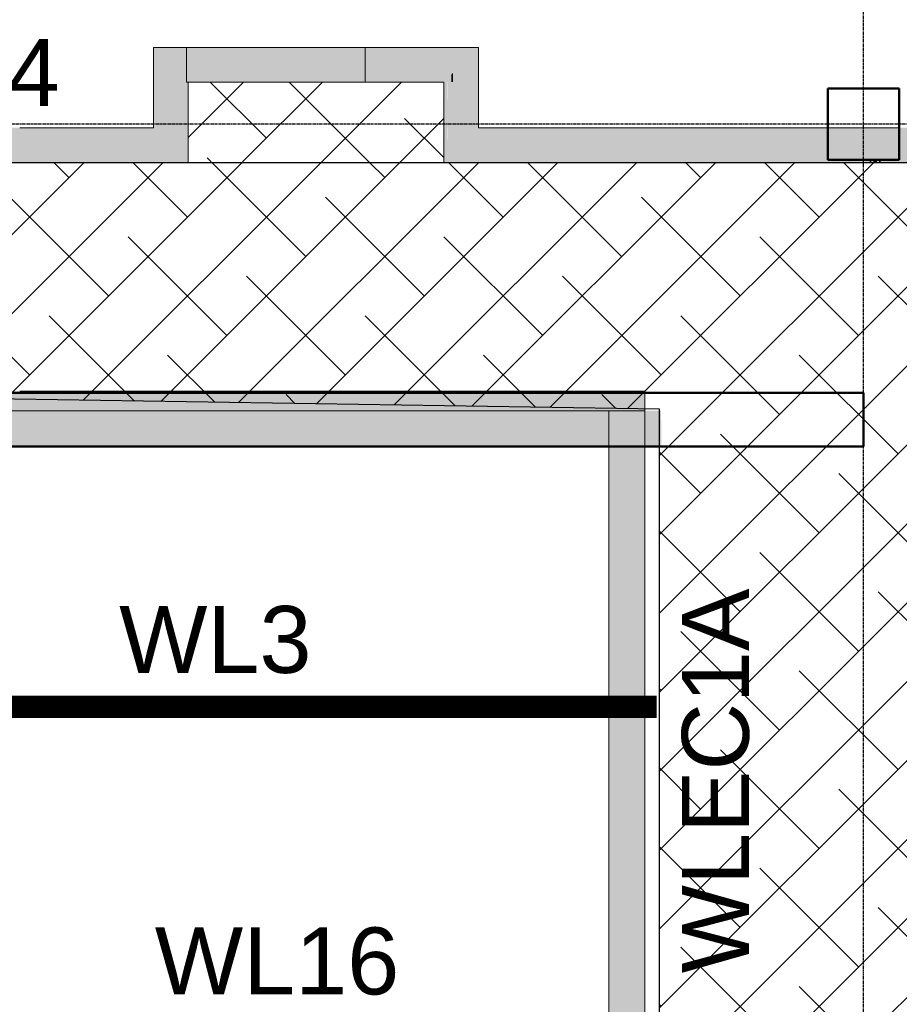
# Model space of a CAD drawing. Header units: inches. Extents: x -4126 to -1814, y 9773 to 12338.
# Tile 80 of 113: x -3343 to -3146, y 11650 to 11871. Entities that reach past the tile are written whole.
import ezdxf

# ---------------------------------------------------------------- set-up
doc = ezdxf.new("R2010")
doc.units = ezdxf.units.IN
doc.header["$MEASUREMENT"] = 0
doc.linetypes.add('Grid Line 1_2_', pattern=[0.875, 0.5, -0.125, 0.125, -0.125])
for name, color, linetype, lineweight in [('A-WALL', 113, 'Continuous', 13), ('I-WALL', 2, 'Continuous', 13), ('S-COLS', 52, 'Continuous', 9), ('S-GRID', 1, 'Continuous', 9)]:
    doc.layers.add(name, color=color, linetype=linetype, lineweight=lineweight)
doc.layers.add('LOAD_HATCH', color=8, linetype='Continuous')
doc.layers.add('loads', color=1, linetype='Continuous')
doc.styles.add('Arial', font='Arial.ttf', dxfattribs={"height": 18})

# ---------------------------------------------------------------- blocks, each defined once
blk = doc.blocks.new('CTR - 1st Phase - Common Walls_rvt-1-FRAMING PLAN - 1ST FLOOR')
at = {"layer": 'A-WALL', "lineweight": 5, "transparency": 33554585}
h = blk.add_hatch(color=8, dxfattribs=at)
h.paths.add_polyline_path([(-3742.95, 11786.99), (-3727.55, 11786.99), (-3727.55, 11787.36), (-3742.95, 11787.36)], flags=0)
h.paths.add_polyline_path([(-3726.35, 11786.99), (-3725.89, 11786.99), (-3725.89, 11787.36), (-3727.15, 11787.36), (-3727.15, 11786.99), (-3726.72, 11786.99)], flags=0)
h.paths.add_polyline_path([(-3247.07, 11786.99), (-3247.07, 11787.36), (-3247.91, 11787.36), (-3247.91, 11786.99), (-3247.45, 11786.99)], flags=0)
h.paths.add_polyline_path([(-3294.95, 11786.99), (-3294.95, 11787.36), (-3295.79, 11787.36), (-3295.79, 11786.99), (-3295.33, 11786.99)], flags=0)
h.paths.add_polyline_path([(-3678.43, 11786.99), (-3678.01, 11786.99), (-3678.01, 11787.36), (-3678.84, 11787.36), (-3678.84, 11786.99), (-3678.47, 11786.99)], flags=0)
h.paths.add_polyline_path([(-3342.84, 11786.99), (-3342.84, 11787.36), (-3343.67, 11787.36), (-3343.67, 11786.99), (-3343.21, 11786.99)], flags=0)
h.paths.add_polyline_path([(-3630.54, 11786.99), (-3630.13, 11786.99), (-3630.13, 11787.36), (-3630.96, 11787.36), (-3630.96, 11786.99), (-3630.59, 11786.99)], flags=0)
h.paths.add_polyline_path([(-3390.72, 11786.99), (-3390.72, 11787.36), (-3391.55, 11787.36), (-3391.55, 11786.99), (-3391.09, 11786.99)], flags=0)
h.paths.add_polyline_path([(-3582.66, 11786.99), (-3582.25, 11786.99), (-3582.25, 11787.36), (-3583.08, 11787.36), (-3583.08, 11786.99), (-3582.7, 11786.99)], flags=0)
h.paths.add_polyline_path([(-3438.6, 11786.99), (-3438.6, 11787.36), (-3439.43, 11787.36), (-3439.43, 11786.99), (-3438.98, 11786.99)], flags=0)
h.paths.add_polyline_path([(-3534.78, 11786.99), (-3534.36, 11786.99), (-3534.36, 11787.36), (-3535.2, 11787.36), (-3535.2, 11786.99), (-3534.82, 11786.99)], flags=0)
h.paths.add_polyline_path([(-3486.48, 11786.99), (-3486.48, 11787.36), (-3487.32, 11787.36), (-3487.32, 11786.99), (-3486.86, 11786.99)], flags=0)
h = blk.add_hatch(color=8, dxfattribs=at)
h.paths.add_polyline_path([(-3246.25, 11786.99), (-3203.32, 11786.99), (-3203.32, 11787.36), (-3246.25, 11787.36)], flags=0)
h.paths.add_polyline_path([(-3725.89, 11786.99), (-3725.46, 11786.99), (-3725.46, 11787.36), (-3725.89, 11787.36)], flags=0)
h.paths.add_polyline_path([(-3246.64, 11786.99), (-3246.64, 11787.36), (-3247.07, 11787.36), (-3247.07, 11786.99)], flags=0)
h.paths.add_polyline_path([(-3725.07, 11786.99), (-3679.67, 11786.99), (-3679.67, 11787.36), (-3725.07, 11787.36)], flags=0)
h.paths.add_polyline_path([(-3679.27, 11786.99), (-3678.84, 11786.99), (-3678.84, 11787.36), (-3679.27, 11787.36)], flags=0)
h.paths.add_polyline_path([(-3247.91, 11786.99), (-3247.91, 11787.36), (-3248.34, 11787.36), (-3248.34, 11786.99)], flags=0)
h.paths.add_polyline_path([(-3678.01, 11786.99), (-3677.58, 11786.99), (-3677.58, 11787.36), (-3678.01, 11787.36)], flags=0)
h.paths.add_polyline_path([(-3248.73, 11786.99), (-3248.73, 11787.36), (-3294.13, 11787.36), (-3294.13, 11786.99), (-3261.58, 11786.99)], flags=0)
h.paths.add_polyline_path([(-3677.19, 11786.99), (-3631.78, 11786.99), (-3631.78, 11787.36), (-3677.19, 11787.36)], flags=0)
h.paths.add_polyline_path([(-3631.39, 11786.99), (-3630.96, 11786.99), (-3630.96, 11787.36), (-3631.39, 11787.36)], flags=0)
h.paths.add_polyline_path([(-3294.52, 11786.99), (-3294.52, 11787.36), (-3294.95, 11787.36), (-3294.95, 11786.99)], flags=0)
h.paths.add_polyline_path([(-3295.79, 11786.99), (-3295.79, 11787.36), (-3296.22, 11787.36), (-3296.22, 11786.99)], flags=0)
h.paths.add_polyline_path([(-3296.61, 11786.99), (-3296.61, 11787.36), (-3342.01, 11787.36), (-3342.01, 11786.99)], flags=0)
h.paths.add_polyline_path([(-3630.13, 11786.99), (-3629.7, 11786.99), (-3629.7, 11787.36), (-3630.13, 11787.36)], flags=0)
h.paths.add_polyline_path([(-3342.41, 11786.99), (-3342.41, 11787.36), (-3342.84, 11787.36), (-3342.84, 11786.99)], flags=0)
h.paths.add_polyline_path([(-3629.3, 11786.99), (-3583.9, 11786.99), (-3583.9, 11787.36), (-3629.3, 11787.36)], flags=0)
h.paths.add_polyline_path([(-3343.67, 11786.99), (-3343.67, 11787.36), (-3344.1, 11787.36), (-3344.1, 11786.99)], flags=0)
h.paths.add_polyline_path([(-3583.51, 11786.99), (-3583.08, 11786.99), (-3583.08, 11787.36), (-3583.51, 11787.36)], flags=0)
h.paths.add_polyline_path([(-3344.49, 11786.99), (-3344.49, 11787.36), (-3389.89, 11787.36), (-3389.89, 11786.99)], flags=0)
h.paths.add_polyline_path([(-3582.25, 11786.99), (-3581.82, 11786.99), (-3581.82, 11787.36), (-3582.25, 11787.36)], flags=0)
h.paths.add_polyline_path([(-3390.29, 11786.99), (-3390.29, 11787.36), (-3390.72, 11787.36), (-3390.72, 11786.99)], flags=0)
h.paths.add_polyline_path([(-3581.42, 11786.99), (-3536.02, 11786.99), (-3536.02, 11787.36), (-3581.42, 11787.36)], flags=0)
h.paths.add_polyline_path([(-3391.55, 11786.99), (-3391.55, 11787.36), (-3391.98, 11787.36), (-3391.98, 11786.99)], flags=0)
h.paths.add_polyline_path([(-3535.63, 11786.99), (-3535.2, 11786.99), (-3535.2, 11787.36), (-3535.63, 11787.36)], flags=0)
h.paths.add_polyline_path([(-3392.37, 11786.99), (-3392.37, 11787.36), (-3437.78, 11787.36), (-3437.78, 11786.99), (-3396.64, 11786.99)], flags=0)
h.paths.add_polyline_path([(-3438.17, 11786.99), (-3438.17, 11787.36), (-3438.6, 11787.36), (-3438.6, 11786.99)], flags=0)
h.paths.add_polyline_path([(-3534.36, 11786.99), (-3533.93, 11786.99), (-3533.93, 11787.36), (-3534.36, 11787.36)], flags=0)
h.paths.add_polyline_path([(-3533.54, 11786.99), (-3488.14, 11786.99), (-3488.14, 11787.36), (-3533.54, 11787.36)], flags=0)
h.paths.add_polyline_path([(-3467.77, 11786.99), (-3440.26, 11787.03), (-3440.26, 11787.36), (-3485.66, 11787.36), (-3485.66, 11786.99), (-3472.32, 11786.99)], flags=0)
h.paths.add_polyline_path([(-3487.32, 11786.99), (-3487.32, 11787.36), (-3487.74, 11787.36), (-3487.74, 11786.99)], flags=0)
h.paths.add_polyline_path([(-3486.48, 11786.99), (-3486.05, 11786.99), (-3486.05, 11787.36), (-3486.48, 11787.36), (-3486.48, 11787.07)], flags=0)
h.paths.add_polyline_path([(-3439.43, 11786.99), (-3439.43, 11787.36), (-3439.86, 11787.36), (-3439.86, 11786.99)], flags=0)
h = blk.add_hatch(color=8, dxfattribs=at)
h.paths.add_polyline_path([(-3246.25, 11786.99), (-3246.25, 11787.36), (-3246.64, 11787.36), (-3246.64, 11786.99)], flags=0)
h.paths.add_polyline_path([(-3679.67, 11786.99), (-3679.27, 11786.99), (-3679.27, 11787.36), (-3679.67, 11787.36)], flags=0)
h.paths.add_polyline_path([(-3725.46, 11786.99), (-3725.07, 11786.99), (-3725.07, 11787.36), (-3725.46, 11787.36)], flags=0)
h.paths.add_polyline_path([(-3248.34, 11786.99), (-3248.34, 11787.36), (-3248.73, 11787.36), (-3248.73, 11786.99)], flags=0)
h.paths.add_polyline_path([(-3677.58, 11786.99), (-3677.19, 11786.99), (-3677.19, 11787.36), (-3677.58, 11787.36)], flags=0)
h.paths.add_polyline_path([(-3294.13, 11786.99), (-3294.13, 11787.36), (-3294.52, 11787.36), (-3294.52, 11786.99)], flags=0)
h.paths.add_polyline_path([(-3631.78, 11786.99), (-3631.39, 11786.99), (-3631.39, 11787.36), (-3631.78, 11787.36)], flags=0)
h.paths.add_polyline_path([(-3342.01, 11786.99), (-3342.01, 11787.36), (-3342.41, 11787.36), (-3342.41, 11786.99)], flags=0)
h.paths.add_polyline_path([(-3583.9, 11786.99), (-3583.51, 11786.99), (-3583.51, 11787.36), (-3583.9, 11787.36)], flags=0)
h.paths.add_polyline_path([(-3296.22, 11786.99), (-3296.22, 11787.36), (-3296.61, 11787.36), (-3296.61, 11786.99)], flags=0)
h.paths.add_polyline_path([(-3629.7, 11786.99), (-3629.3, 11786.99), (-3629.3, 11787.36), (-3629.7, 11787.36)], flags=0)
h.paths.add_polyline_path([(-3389.89, 11786.99), (-3389.89, 11787.36), (-3390.29, 11787.36), (-3390.29, 11786.99)], flags=0)
h.paths.add_polyline_path([(-3536.02, 11786.99), (-3535.63, 11786.99), (-3535.63, 11787.36), (-3536.02, 11787.36)], flags=0)
h.paths.add_polyline_path([(-3344.1, 11786.99), (-3344.1, 11787.36), (-3344.49, 11787.36), (-3344.49, 11786.99)], flags=0)
h.paths.add_polyline_path([(-3581.82, 11786.99), (-3581.42, 11786.99), (-3581.42, 11787.36), (-3581.82, 11787.36)], flags=0)
h.paths.add_polyline_path([(-3391.98, 11786.99), (-3391.98, 11787.36), (-3392.37, 11787.36), (-3392.37, 11786.99)], flags=0)
h.paths.add_polyline_path([(-3438.17, 11786.99), (-3437.78, 11786.99), (-3437.78, 11787.36), (-3438.17, 11787.36), (-3438.17, 11786.99)], flags=0)
h.paths.add_polyline_path([(-3488.14, 11786.99), (-3487.74, 11786.99), (-3487.74, 11787.36), (-3488.14, 11787.36), (-3488.14, 11787.04)], flags=0)
h.paths.add_polyline_path([(-3533.93, 11786.99), (-3533.54, 11786.99), (-3533.54, 11787.36), (-3533.93, 11787.36)], flags=0)
h.paths.add_polyline_path([(-3486.05, 11786.99), (-3485.66, 11786.99), (-3485.66, 11787.36), (-3486.05, 11787.36), (-3486.05, 11787.07)], flags=0)
h.paths.add_polyline_path([(-3439.86, 11786.99), (-3439.86, 11787.36), (-3440.26, 11787.36), (-3440.26, 11786.99)], flags=0)
h = blk.add_hatch(color=8, dxfattribs=at)
h.paths.add_polyline_path([(-3534.82, 11782.99), (-3534.36, 11782.99), (-3534.36, 11786.99), (-3535.2, 11786.99), (-3535.2, 11782.99)], flags=0)
h.paths.add_polyline_path([(-3438.98, 11782.99), (-3438.6, 11782.99), (-3438.6, 11786.99), (-3439.43, 11786.99), (-3439.43, 11782.99), (-3439.02, 11782.99)], flags=0)
h.paths.add_polyline_path([(-3742.95, 11782.99), (-3727.55, 11783.23), (-3727.55, 11786.99), (-3742.95, 11786.99), (-3742.95, 11786.39)], flags=0)
h.paths.add_polyline_path([(-3486.48, 11782.99), (-3486.48, 11786.99), (-3487.32, 11786.99), (-3487.32, 11782.99), (-3486.86, 11782.99)], flags=0)
h.paths.add_polyline_path([(-3247.07, 11782.99), (-3247.07, 11786.99), (-3247.91, 11786.99), (-3247.91, 11782.99), (-3247.45, 11782.99)], flags=0)
h.paths.add_polyline_path([(-3294.95, 11782.99), (-3294.95, 11786.99), (-3295.79, 11786.99), (-3295.79, 11782.99), (-3295.33, 11782.99)], flags=0)
h.paths.add_polyline_path([(-3678.43, 11782.99), (-3678.01, 11782.99), (-3678.01, 11786.99), (-3678.84, 11786.99), (-3678.84, 11782.99), (-3678.47, 11782.99)], flags=0)
h.paths.add_polyline_path([(-3630.54, 11782.99), (-3630.13, 11782.99), (-3630.13, 11786.99), (-3630.96, 11786.99), (-3630.96, 11782.99), (-3630.59, 11782.99)], flags=0)
h.paths.add_polyline_path([(-3342.84, 11782.99), (-3342.84, 11786.99), (-3343.67, 11786.99), (-3343.67, 11782.99), (-3343.21, 11782.99)], flags=0)
h.paths.add_polyline_path([(-3582.66, 11782.99), (-3582.25, 11782.99), (-3582.25, 11786.99), (-3583.08, 11786.99), (-3583.08, 11782.99), (-3582.7, 11782.99)], flags=0)
h.paths.add_polyline_path([(-3391.13, 11782.99), (-3390.72, 11782.99), (-3390.72, 11786.99), (-3391.55, 11786.99), (-3391.55, 11782.99), (-3391.18, 11782.99)], flags=0)
h.paths.add_polyline_path([(-3727.15, 11783.24), (-3725.89, 11783.26), (-3725.89, 11786.99), (-3727.15, 11786.99), (-3727.15, 11784.21)], flags=0)
h = blk.add_hatch(color=8, dxfattribs=at)
h.paths.add_polyline_path([(-3715.66, 11782.99), (-3679.67, 11782.99), (-3679.67, 11786.99), (-3725.07, 11786.99), (-3725.07, 11783.27), (-3718.71, 11783.37)], flags=0)
h.paths.add_polyline_path([(-3658.32, 11782.99), (-3631.78, 11782.99), (-3631.78, 11786.99), (-3677.19, 11786.99), (-3677.19, 11782.99), (-3660.32, 11782.99)], flags=0)
h.paths.add_polyline_path([(-3631.39, 11782.99), (-3630.96, 11782.99), (-3630.96, 11786.99), (-3631.39, 11786.99), (-3631.39, 11784.76)], flags=0)
h.paths.add_polyline_path([(-3677.58, 11782.99), (-3677.58, 11786.99), (-3678.01, 11786.99), (-3678.01, 11782.99)], flags=0)
h.paths.add_polyline_path([(-3678.84, 11782.99), (-3678.84, 11786.99), (-3679.27, 11786.99), (-3679.27, 11782.99)], flags=0)
h.paths.add_polyline_path([(-3582.25, 11782.99), (-3581.82, 11782.99), (-3581.82, 11786.99), (-3582.25, 11786.99), (-3582.25, 11785.54)], flags=0)
h.paths.add_polyline_path([(-3629.7, 11782.99), (-3629.7, 11786.99), (-3630.13, 11786.99), (-3630.13, 11782.99)], flags=0)
h.paths.add_polyline_path([(-3487.32, 11782.99), (-3487.32, 11786.99), (-3487.74, 11786.99), (-3487.74, 11782.99)], flags=0)
h.paths.add_polyline_path([(-3488.14, 11782.99), (-3488.14, 11786.99), (-3533.54, 11786.99), (-3533.54, 11782.99), (-3531.71, 11782.99)], flags=0)
h.paths.add_polyline_path([(-3533.93, 11782.99), (-3533.93, 11786.99), (-3534.36, 11786.99), (-3534.36, 11782.99)], flags=0)
h.paths.add_polyline_path([(-3535.2, 11782.99), (-3535.2, 11786.99), (-3535.63, 11786.99), (-3535.63, 11782.99)], flags=0)
h.paths.add_polyline_path([(-3629.3, 11782.99), (-3583.9, 11782.99), (-3583.9, 11786.99), (-3629.3, 11786.99), (-3629.3, 11784.8)], flags=0)
h.paths.add_polyline_path([(-3583.51, 11782.99), (-3583.08, 11782.99), (-3583.08, 11786.99), (-3583.51, 11786.99), (-3583.51, 11785.52)], flags=0)
h.paths.add_polyline_path([(-3536.02, 11782.99), (-3536.02, 11786.99), (-3581.42, 11786.99), (-3581.42, 11782.99)], flags=0)
h.paths.add_polyline_path([(-3460.02, 11782.99), (-3440.26, 11782.99), (-3440.26, 11786.99), (-3485.66, 11786.99), (-3485.66, 11782.99), (-3467.77, 11782.99)], flags=0)
h.paths.add_polyline_path([(-3344.1, 11782.99), (-3343.67, 11782.99), (-3343.67, 11786.99), (-3344.1, 11786.99), (-3344.1, 11785.32)], flags=0)
h.paths.add_polyline_path([(-3486.05, 11782.99), (-3486.05, 11786.99), (-3486.48, 11786.99), (-3486.48, 11782.99)], flags=0)
h.paths.add_polyline_path([(-3344.49, 11782.99), (-3344.49, 11786.99), (-3389.89, 11786.99), (-3389.89, 11782.99)], flags=0)
h.paths.add_polyline_path([(-3390.29, 11782.99), (-3390.29, 11786.99), (-3390.72, 11786.99), (-3390.72, 11782.99)], flags=0)
h.paths.add_polyline_path([(-3391.55, 11782.99), (-3391.55, 11786.99), (-3391.98, 11786.99), (-3391.98, 11782.99)], flags=0)
h.paths.add_polyline_path([(-3439.86, 11782.99), (-3439.43, 11782.99), (-3439.43, 11786.99), (-3439.86, 11786.99), (-3439.86, 11786.9)], flags=0)
h.paths.add_polyline_path([(-3392.37, 11782.99), (-3392.37, 11786.99), (-3437.78, 11786.99), (-3437.78, 11782.99), (-3396.64, 11782.99)], flags=0)
h.paths.add_polyline_path([(-3438.17, 11782.99), (-3438.17, 11786.99), (-3438.6, 11786.99), (-3438.6, 11782.99)], flags=0)
h.paths.add_polyline_path([(-3342.41, 11782.99), (-3342.41, 11786.99), (-3342.84, 11786.99), (-3342.84, 11782.99)], flags=0)
h.paths.add_polyline_path([(-3296.22, 11782.99), (-3295.79, 11782.99), (-3295.79, 11786.99), (-3296.22, 11786.99), (-3296.22, 11784.53)], flags=0)
h.paths.add_polyline_path([(-3296.61, 11782.99), (-3296.61, 11786.99), (-3342.01, 11786.99), (-3342.01, 11782.99)], flags=0)
h.paths.add_polyline_path([(-3248.73, 11782.99), (-3248.73, 11786.99), (-3294.13, 11786.99), (-3294.13, 11782.99), (-3260.32, 11782.99)], flags=0)
h.paths.add_polyline_path([(-3203.32, 11782.99), (-3203.32, 11786.99), (-3246.25, 11786.99), (-3246.25, 11782.99), (-3211.32, 11782.99)], flags=0)
h.paths.add_polyline_path([(-3247.07, 11782.99), (-3246.64, 11782.99), (-3246.64, 11786.99), (-3247.07, 11786.99), (-3247.07, 11783.49)], flags=0)
h.paths.add_polyline_path([(-3248.34, 11782.99), (-3247.91, 11782.99), (-3247.91, 11786.99), (-3248.34, 11786.99), (-3248.34, 11783.44)], flags=0)
h.paths.add_polyline_path([(-3294.95, 11782.99), (-3294.52, 11782.99), (-3294.52, 11786.99), (-3294.95, 11786.99), (-3294.95, 11784.51)], flags=0)
h.paths.add_polyline_path([(-3725.89, 11783.26), (-3725.46, 11783.27), (-3725.46, 11786.99), (-3725.89, 11786.99), (-3725.89, 11784.03)], flags=0)
h = blk.add_hatch(color=8, dxfattribs=at)
h.paths.add_polyline_path([(-3677.19, 11782.99), (-3677.19, 11786.99), (-3677.58, 11786.99), (-3677.58, 11782.99)], flags=0)
h.paths.add_polyline_path([(-3631.78, 11782.99), (-3631.39, 11782.99), (-3631.39, 11786.99), (-3631.78, 11786.99), (-3631.78, 11784.76)], flags=0)
h.paths.add_polyline_path([(-3679.67, 11782.99), (-3679.27, 11782.99), (-3679.27, 11786.99), (-3679.67, 11786.99), (-3679.67, 11783.95)], flags=0)
h.paths.add_polyline_path([(-3533.54, 11782.99), (-3533.54, 11786.99), (-3533.93, 11786.99), (-3533.93, 11782.99)], flags=0)
h.paths.add_polyline_path([(-3581.42, 11782.99), (-3581.42, 11786.99), (-3581.82, 11786.99), (-3581.82, 11782.99)], flags=0)
h.paths.add_polyline_path([(-3488.14, 11782.99), (-3487.74, 11782.99), (-3487.74, 11786.99), (-3488.14, 11786.99)], flags=0)
h.paths.add_polyline_path([(-3536.02, 11782.99), (-3535.63, 11782.99), (-3535.63, 11786.99), (-3536.02, 11786.99), (-3536.02, 11786.28)], flags=0)
h.paths.add_polyline_path([(-3629.3, 11782.99), (-3629.3, 11786.99), (-3629.7, 11786.99), (-3629.7, 11782.99)], flags=0)
h.paths.add_polyline_path([(-3583.9, 11782.99), (-3583.51, 11782.99), (-3583.51, 11786.99), (-3583.9, 11786.99), (-3583.9, 11785.52)], flags=0)
h.paths.add_polyline_path([(-3439.86, 11782.99), (-3439.86, 11786.99), (-3440.26, 11786.99), (-3440.26, 11782.99)], flags=0)
h.paths.add_polyline_path([(-3485.66, 11782.99), (-3485.66, 11786.99), (-3486.05, 11786.99), (-3486.05, 11782.99)], flags=0)
h.paths.add_polyline_path([(-3437.78, 11782.99), (-3437.78, 11786.99), (-3438.17, 11786.99), (-3438.17, 11782.99)], flags=0)
h.paths.add_polyline_path([(-3344.1, 11782.99), (-3344.1, 11786.99), (-3344.49, 11786.99), (-3344.49, 11782.99)], flags=0)
h.paths.add_polyline_path([(-3392.37, 11782.99), (-3391.98, 11782.99), (-3391.98, 11786.99), (-3392.37, 11786.99), (-3392.37, 11786.12)], flags=0)
h.paths.add_polyline_path([(-3389.89, 11782.99), (-3389.89, 11786.99), (-3390.29, 11786.99), (-3390.29, 11782.99)], flags=0)
h.paths.add_polyline_path([(-3342.01, 11782.99), (-3342.01, 11786.99), (-3342.41, 11786.99), (-3342.41, 11782.99)], flags=0)
h.paths.add_polyline_path([(-3296.61, 11782.99), (-3296.22, 11782.99), (-3296.22, 11786.99), (-3296.61, 11786.99), (-3296.61, 11784.53)], flags=0)
h.paths.add_polyline_path([(-3294.52, 11782.99), (-3294.13, 11782.99), (-3294.13, 11786.99), (-3294.52, 11786.99), (-3294.52, 11784.5)], flags=0)
h.paths.add_polyline_path([(-3246.25, 11782.99), (-3246.25, 11786.99), (-3246.64, 11786.99), (-3246.64, 11782.99)], flags=0)
h.paths.add_polyline_path([(-3248.73, 11782.99), (-3248.34, 11782.99), (-3248.34, 11786.99), (-3248.73, 11786.99), (-3248.73, 11783.43)], flags=0)
h.paths.add_polyline_path([(-3725.46, 11783.27), (-3725.07, 11783.27), (-3725.07, 11786.99), (-3725.46, 11786.99), (-3725.46, 11783.97)], flags=0)
at = {"layer": 'I-WALL', "lineweight": 5, "transparency": 33554585}
h = blk.add_hatch(color=8, dxfattribs=at)
h.paths.add_polyline_path([(-3246.25, 11856.61), (-3240.55, 11856.61), (-3240.55, 11864.36), (-3246.25, 11864.36), (-3246.25, 11858.66)], flags=0)
h.paths.add_polyline_path([(-3246.64, 11856.61), (-3246.64, 11864.36), (-3247.07, 11864.36), (-3247.07, 11857.84), (-3247.45, 11857.47), (-3247.45, 11856.61), (-3247.07, 11856.61)], flags=0)
h.paths.add_polyline_path([(-3265.92, 11856.61), (-3248.73, 11856.61), (-3248.73, 11864.36), (-3265.92, 11864.36)], flags=0)
h.paths.add_polyline_path([(-3247.53, 11856.61), (-3247.53, 11857.38), (-3247.91, 11857.01), (-3247.91, 11864.36), (-3248.34, 11864.36), (-3248.3, 11856.61), (-3247.91, 11856.61)], flags=0)
h.paths.add_polyline_path([(-3313.3, 11856.61), (-3305.92, 11856.61), (-3305.92, 11864.36), (-3313.3, 11864.36)], flags=0)
h = blk.add_hatch(color=8, dxfattribs=at)
h.paths.add_polyline_path([(-3294.13, 11856.61), (-3265.92, 11856.61), (-3265.92, 11864.36), (-3294.13, 11864.36)], flags=0)
h.paths.add_polyline_path([(-3296.61, 11856.61), (-3296.61, 11864.36), (-3305.92, 11864.36), (-3305.92, 11856.61), (-3305.55, 11856.61)], flags=0)
h.paths.add_polyline_path([(-3295.79, 11856.61), (-3295.79, 11864.36), (-3296.22, 11864.36), (-3296.22, 11856.61)], flags=0)
h.paths.add_polyline_path([(-3294.52, 11856.61), (-3294.52, 11864.36), (-3294.95, 11864.36), (-3294.95, 11856.61)], flags=0)
h = blk.add_hatch(color=8, dxfattribs=at)
h.paths.add_polyline_path([(-3294.52, 11856.61), (-3294.13, 11856.61), (-3294.13, 11864.36), (-3294.52, 11864.36)], flags=0)
h.paths.add_polyline_path([(-3296.61, 11856.61), (-3296.22, 11856.61), (-3296.22, 11864.36), (-3296.61, 11864.36)], flags=0)
for points in [[(-3295.79, 11856.61), (-3294.95, 11856.61), (-3294.95, 11864.36), (-3295.79, 11864.36)], [(-3247.49, 11856.61), (-3247.45, 11856.61), (-3247.45, 11857.47), (-3247.07, 11857.84), (-3247.07, 11864.36), (-3247.91, 11864.36), (-3247.91, 11857.01), (-3247.53, 11857.38), (-3247.53, 11856.61)], [(-3246.64, 11856.61), (-3246.25, 11856.61), (-3246.25, 11858.66), (-3246.64, 11858.27)], [(-3305.55, 11846.36), (-3305.55, 11856.61), (-3313.3, 11856.61), (-3313.3, 11846.36), (-3305.92, 11846.36)], [(-3247.53, 11846.36), (-3247.45, 11846.36), (-3247.49, 11856.61), (-3247.53, 11856.61)], [(-3246.64, 11846.36), (-3246.25, 11846.36), (-3246.25, 11856.61), (-3246.64, 11856.61)], [(-3246.64, 11840.27), (-3246.25, 11840.66), (-3246.25, 11846.36), (-3246.64, 11846.36), (-3246.64, 11842.49)], [(-3154.32, 11839.19), (-3154.31, 11839.19), (-3154.32, 11846.36), (-3162.32, 11846.36), (-3162.32, 11839.19), (-3162.24, 11839.19)], [(-3151.77, 11839.19), (-3151.31, 11839.19), (-3151.31, 11840.19), (-3151.73, 11840.19), (-3151.77, 11846.36), (-3152.14, 11846.36), (-3152.14, 11839.19)], [(-3151.73, 11840.19), (-3146.32, 11840.19), (-3146.37, 11846.36), (-3151.73, 11846.36), (-3151.73, 11842.49)], [(-3141.25, 11840.19), (-3141.25, 11842.49), (-3141.37, 11842.49), (-3141.37, 11846.36), (-3146.32, 11846.36), (-3146.32, 11840.19), (-3141.3, 11840.19)], [(-3151.77, 11838.61), (-3151.31, 11838.61), (-3151.31, 11839.19), (-3152.14, 11839.19), (-3152.14, 11838.61)]]:
    blk.add_hatch(color=8, dxfattribs=at).paths.add_polyline_path(points, flags=0)
h = blk.add_hatch(color=8, dxfattribs=at)
h.paths.add_polyline_path([(-3248.73, 11856.61), (-3248.34, 11856.63), (-3248.34, 11864.36), (-3248.73, 11864.36), (-3248.73, 11856.8)], flags=0)
h.paths.add_polyline_path([(-3246.64, 11858.27), (-3246.25, 11858.66), (-3246.25, 11864.36), (-3246.64, 11864.36), (-3246.64, 11858.98)], flags=0)
h = blk.add_hatch(color=8, dxfattribs=at)
h.paths.add_polyline_path([(-3246.25, 11846.36), (-3240.55, 11846.36), (-3240.55, 11856.61), (-3246.25, 11856.61)], flags=0)
h.paths.add_polyline_path([(-3247.53, 11846.36), (-3247.53, 11856.61), (-3248.3, 11856.61), (-3248.3, 11846.36), (-3247.91, 11846.36)], flags=0)
h.paths.add_polyline_path([(-3247.45, 11846.36), (-3246.64, 11846.36), (-3246.64, 11856.61), (-3247.45, 11856.61)], flags=0)
h = blk.add_hatch(color=8, dxfattribs=at)
h.paths.add_polyline_path([(-3391.55, 11838.61), (-3391.55, 11846.36), (-3391.98, 11846.36), (-3391.98, 11838.61)], flags=0)
h.paths.add_polyline_path([(-3389.89, 11838.61), (-3344.49, 11838.61), (-3344.49, 11846.36), (-3389.89, 11846.36), (-3389.89, 11842.32)], flags=0)
h.paths.add_polyline_path([(-3438.6, 11838.61), (-3438.17, 11838.61), (-3438.17, 11846.36), (-3438.6, 11846.36), (-3438.6, 11839.75)], flags=0)
h.paths.add_polyline_path([(-3437.78, 11838.61), (-3392.37, 11838.61), (-3392.37, 11846.36), (-3437.78, 11846.36), (-3437.78, 11839.79)], flags=0)
h.paths.add_polyline_path([(-3344.1, 11838.61), (-3343.67, 11838.61), (-3343.67, 11846.36), (-3344.1, 11846.36), (-3344.1, 11842.49)], flags=0)
h.paths.add_polyline_path([(-3313.3, 11838.61), (-3305.55, 11838.61), (-3305.55, 11846.36), (-3342.01, 11846.36), (-3342.01, 11838.61)], flags=0)
h.paths.add_polyline_path([(-3342.41, 11838.61), (-3342.41, 11846.36), (-3342.84, 11846.36), (-3342.84, 11838.61)], flags=0)
h.paths.add_polyline_path([(-3390.29, 11838.61), (-3390.29, 11846.36), (-3390.72, 11846.36), (-3390.72, 11838.61)], flags=0)
h.paths.add_polyline_path([(-3440.26, 11838.61), (-3440.26, 11846.36), (-3459.27, 11846.36), (-3459.27, 11842.49), (-3460.02, 11842.47), (-3460.02, 11838.61), (-3459.27, 11838.61)], flags=0)
h.paths.add_polyline_path([(-3439.86, 11838.61), (-3439.43, 11838.61), (-3439.43, 11846.36), (-3439.86, 11846.36), (-3439.86, 11839.68)], flags=0)
h = blk.add_hatch(color=8, dxfattribs=at)
h.paths.add_polyline_path([(-3439.86, 11838.61), (-3439.86, 11846.36), (-3440.26, 11846.36), (-3440.26, 11838.61)], flags=0)
h.paths.add_polyline_path([(-3438.17, 11838.61), (-3437.78, 11838.61), (-3437.78, 11846.36), (-3438.17, 11846.36), (-3438.17, 11839.77)], flags=0)
h.paths.add_polyline_path([(-3344.49, 11838.61), (-3344.1, 11838.61), (-3344.1, 11846.36), (-3344.49, 11846.36), (-3344.49, 11842.49)], flags=0)
h.paths.add_polyline_path([(-3342.01, 11838.61), (-3342.01, 11846.36), (-3342.41, 11846.36), (-3342.41, 11838.61)], flags=0)
h.paths.add_polyline_path([(-3390.29, 11838.61), (-3389.89, 11838.61), (-3389.89, 11846.36), (-3390.29, 11846.36), (-3390.29, 11842.3)], flags=0)
h.paths.add_polyline_path([(-3392.37, 11838.61), (-3391.98, 11838.61), (-3391.98, 11846.36), (-3392.37, 11846.36), (-3392.37, 11842.19)], flags=0)
h = blk.add_hatch(color=8, dxfattribs=at)
h.paths.add_polyline_path([(-3439.43, 11838.61), (-3438.6, 11838.61), (-3438.6, 11846.36), (-3439.43, 11846.36), (-3439.43, 11839.7)], flags=0)
h.paths.add_polyline_path([(-3391.55, 11838.61), (-3390.72, 11838.61), (-3390.72, 11846.36), (-3391.55, 11846.36), (-3391.55, 11842.23)], flags=0)
h.paths.add_polyline_path([(-3342.84, 11838.61), (-3342.84, 11846.36), (-3343.67, 11846.36), (-3343.67, 11838.61), (-3343.21, 11838.61)], flags=0)
h = blk.add_hatch(color=8, dxfattribs=at)
h.paths.add_polyline_path([(-3246.64, 11838.61), (-3246.64, 11846.36), (-3247.45, 11846.36), (-3247.45, 11839.47), (-3247.07, 11839.84), (-3247.07, 11838.61)], flags=0)
h.paths.add_polyline_path([(-3198.76, 11838.61), (-3198.76, 11846.36), (-3199.19, 11846.36), (-3199.19, 11838.61)], flags=0)
h.paths.add_polyline_path([(-3154.32, 11838.61), (-3154.31, 11838.61), (-3154.32, 11839.19), (-3162.32, 11839.19), (-3162.32, 11846.36), (-3198.37, 11846.36), (-3198.37, 11838.61), (-3162.24, 11838.61)], flags=0)
h.paths.add_polyline_path([(-3248.3, 11838.61), (-3247.91, 11838.61), (-3247.91, 11839.01), (-3247.53, 11839.38), (-3247.53, 11846.36), (-3248.3, 11846.36)], flags=0)
h.paths.add_polyline_path([(-3203.32, 11838.61), (-3200.85, 11838.61), (-3200.85, 11846.36), (-3246.25, 11846.36), (-3246.25, 11838.61), (-3240.55, 11838.61)], flags=0)
h.paths.add_polyline_path([(-3200.45, 11838.61), (-3200.02, 11838.61), (-3200.02, 11846.36), (-3200.45, 11846.36), (-3200.45, 11842.49)], flags=0)
h = blk.add_hatch(color=8, dxfattribs=at)
h.paths.add_polyline_path([(-3247.49, 11838.61), (-3247.07, 11838.61), (-3247.07, 11839.84), (-3247.45, 11839.47), (-3247.49, 11846.36), (-3247.53, 11846.36), (-3247.53, 11839.38), (-3247.91, 11839.01), (-3247.91, 11838.61), (-3247.53, 11838.61)], flags=0)
h.paths.add_polyline_path([(-3199.19, 11838.61), (-3199.19, 11846.36), (-3200.02, 11846.36), (-3200.02, 11838.61), (-3199.57, 11838.61)], flags=0)
h = blk.add_hatch(color=8, dxfattribs=at)
h.paths.add_polyline_path([(-3246.25, 11838.61), (-3246.25, 11840.66), (-3246.64, 11840.27), (-3246.64, 11838.61)], flags=0)
h.paths.add_polyline_path([(-3200.85, 11838.61), (-3200.45, 11838.61), (-3200.45, 11846.36), (-3200.85, 11846.36), (-3200.85, 11842.49)], flags=0)
h.paths.add_polyline_path([(-3198.37, 11838.61), (-3198.37, 11846.36), (-3198.76, 11846.36), (-3198.76, 11838.61)], flags=0)
h = blk.add_hatch(color=8, dxfattribs=at)
h.paths.add_polyline_path([(-3146.32, 11839.19), (-3146.32, 11840.19), (-3150.49, 11840.19), (-3150.49, 11839.19), (-3146.4, 11839.19)], flags=0)
h.paths.add_polyline_path([(-3152.14, 11839.19), (-3152.14, 11846.36), (-3152.57, 11846.36), (-3152.57, 11839.19)], flags=0)
h.paths.add_polyline_path([(-3152.97, 11839.19), (-3152.97, 11846.36), (-3154.31, 11846.36), (-3154.31, 11839.19)], flags=0)
h.paths.add_polyline_path([(-3150.88, 11839.19), (-3150.88, 11840.19), (-3151.31, 11840.19), (-3151.31, 11839.19)], flags=0)
h = blk.add_hatch(color=8, dxfattribs=at)
h.paths.add_polyline_path([(-3152.57, 11839.19), (-3152.57, 11846.36), (-3152.97, 11846.36), (-3152.97, 11839.19)], flags=0)
h.paths.add_polyline_path([(-3150.49, 11839.19), (-3150.49, 11840.19), (-3150.88, 11840.19), (-3150.88, 11839.19)], flags=0)
h = blk.add_hatch(color=8, dxfattribs=at)
h.paths.add_polyline_path([(-3150.88, 11838.61), (-3150.88, 11839.19), (-3151.31, 11839.19), (-3151.31, 11838.61)], flags=0)
h.paths.add_polyline_path([(-3141.25, 11838.61), (-3141.25, 11840.19), (-3146.32, 11840.19), (-3146.32, 11839.19), (-3150.49, 11839.19), (-3150.49, 11838.61), (-3141.37, 11838.61)], flags=0)
h.paths.add_polyline_path([(-3152.14, 11838.61), (-3152.14, 11839.19), (-3152.57, 11839.19), (-3152.57, 11838.61)], flags=0)
h.paths.add_polyline_path([(-3152.97, 11838.61), (-3152.97, 11839.19), (-3154.31, 11839.19), (-3154.31, 11838.61)], flags=0)
h = blk.add_hatch(color=8, dxfattribs=at)
h.paths.add_polyline_path([(-3152.57, 11838.61), (-3152.57, 11839.19), (-3152.97, 11839.19), (-3152.97, 11838.61)], flags=0)
h.paths.add_polyline_path([(-3150.49, 11838.61), (-3150.49, 11839.19), (-3150.88, 11839.19), (-3150.88, 11838.61)], flags=0)
at = {"layer": 'A-WALL', "color": 9}
for p, q in [((-3342.41, 11787.36), (-3343.21, 11787.36)), ((-3342.01, 11787.36), (-3342.41, 11787.36)), ((-3296.61, 11787.36), (-3342.01, 11787.36)), ((-3296.22, 11787.36), (-3296.61, 11787.36)), ((-3295.41, 11787.36), (-3296.22, 11787.36)), ((-3294.52, 11787.36), (-3295.33, 11787.36)), ((-3294.13, 11787.36), (-3294.52, 11787.36)), ((-3248.73, 11787.36), (-3294.13, 11787.36)), ((-3248.34, 11787.36), (-3248.73, 11787.36)), ((-3247.53, 11787.36), (-3248.34, 11787.36)), ((-3246.64, 11787.36), (-3247.45, 11787.36)), ((-3246.25, 11787.36), (-3246.64, 11787.36)), ((-3203.32, 11787.36), (-3246.25, 11787.36)), ((-3203.32, 11787.36), (-3203.32, 11786.99)), ((-3203.32, 11786.99), (-3203.32, 11782.99)), ((-3342.84, 11782.99), (-3343.21, 11782.99)), ((-3343.21, 11782.99), (-3342.84, 11782.99)), ((-3342.41, 11782.99), (-3342.84, 11782.99)), ((-3342.84, 11782.99), (-3342.41, 11782.99)), ((-3342.01, 11782.99), (-3342.41, 11782.99)), ((-3342.41, 11782.99), (-3342.01, 11782.99)), ((-3296.61, 11782.99), (-3342.01, 11782.99)), ((-3342.01, 11782.99), (-3296.61, 11782.99)), ((-3296.22, 11782.99), (-3296.61, 11782.99)), ((-3296.61, 11782.99), (-3296.22, 11782.99)), ((-3295.79, 11782.99), (-3296.22, 11782.99)), ((-3296.22, 11782.99), (-3295.79, 11782.99)), ((-3295.41, 11782.99), (-3295.79, 11782.99)), ((-3295.79, 11782.99), (-3295.41, 11782.99)), ((-3294.95, 11782.99), (-3295.33, 11782.99)), ((-3295.33, 11782.99), (-3294.95, 11782.99)), ((-3294.52, 11782.99), (-3294.95, 11782.99)), ((-3294.95, 11782.99), (-3294.52, 11782.99)), ((-3294.13, 11782.99), (-3294.52, 11782.99)), ((-3294.52, 11782.99), (-3294.13, 11782.99)), ((-3248.73, 11782.99), (-3294.13, 11782.99)), ((-3294.13, 11782.99), (-3248.73, 11782.99)), ((-3248.34, 11782.99), (-3248.73, 11782.99)), ((-3248.73, 11782.99), (-3248.34, 11782.99)), ((-3247.91, 11782.99), (-3248.34, 11782.99)), ((-3248.34, 11782.99), (-3247.91, 11782.99)), ((-3247.53, 11782.99), (-3247.91, 11782.99)), ((-3247.91, 11782.99), (-3247.53, 11782.99)), ((-3247.07, 11782.99), (-3247.45, 11782.99)), ((-3247.45, 11782.99), (-3247.07, 11782.99)), ((-3246.64, 11782.99), (-3247.07, 11782.99)), ((-3247.07, 11782.99), (-3246.64, 11782.99)), ((-3246.25, 11782.99), (-3246.64, 11782.99)), ((-3246.64, 11782.99), (-3246.25, 11782.99)), ((-3203.32, 11782.99), (-3246.25, 11782.99)), ((-3246.25, 11782.99), (-3203.32, 11782.99))]:
    blk.add_line(p, q, dxfattribs=at)
at = {"layer": 'A-WALL', "color": 253}
for p, q in [((-3343.21, 11787.36), (-3342.84, 11787.36)), ((-3342.84, 11787.36), (-3342.41, 11787.36)), ((-3342.41, 11787.36), (-3342.01, 11787.36)), ((-3342.01, 11787.36), (-3296.61, 11787.36)), ((-3296.61, 11787.36), (-3296.22, 11787.36)), ((-3296.22, 11787.36), (-3295.79, 11787.36)), ((-3295.79, 11787.36), (-3295.41, 11787.36)), ((-3295.33, 11787.36), (-3294.95, 11787.36)), ((-3294.95, 11787.36), (-3294.52, 11787.36)), ((-3294.52, 11787.36), (-3294.13, 11787.36)), ((-3294.13, 11787.36), (-3248.73, 11787.36)), ((-3248.73, 11787.36), (-3248.34, 11787.36)), ((-3248.34, 11787.36), (-3247.91, 11787.36)), ((-3247.91, 11787.36), (-3247.53, 11787.36)), ((-3247.45, 11787.36), (-3247.07, 11787.36)), ((-3247.07, 11787.36), (-3246.64, 11787.36)), ((-3246.64, 11787.36), (-3246.25, 11787.36)), ((-3246.25, 11787.36), (-3203.32, 11787.36)), ((-3203.32, 11786.99), (-3203.32, 11787.36)), ((-3203.32, 11782.99), (-3203.32, 11786.99))]:
    blk.add_line(p, q, dxfattribs=at)
at = {"layer": 'I-WALL', "color": 253}
for p, q in [((-3313.3, 11864.36), (-3296.61, 11864.36)), ((-3313.3, 11864.36), (-3313.3, 11856.61)), ((-3305.92, 11864.36), (-3305.92, 11856.61)), ((-3296.61, 11864.36), (-3296.22, 11864.36)), ((-3296.22, 11864.36), (-3295.79, 11864.36)), ((-3295.79, 11864.36), (-3295.41, 11864.36)), ((-3295.33, 11864.36), (-3294.95, 11864.36)), ((-3294.95, 11864.36), (-3294.52, 11864.36)), ((-3294.52, 11864.36), (-3294.13, 11864.36)), ((-3294.13, 11864.36), (-3248.73, 11864.36)), ((-3265.92, 11864.36), (-3265.92, 11856.61)), ((-3248.73, 11864.36), (-3248.34, 11864.36)), ((-3248.34, 11864.36), (-3247.91, 11864.36)), ((-3247.91, 11864.36), (-3247.53, 11864.36)), ((-3247.45, 11864.36), (-3247.07, 11864.36)), ((-3247.07, 11864.36), (-3246.64, 11864.36)), ((-3246.64, 11864.36), (-3246.25, 11864.36)), ((-3246.25, 11864.36), (-3240.55, 11864.36)), ((-3240.55, 11856.61), (-3240.55, 11864.36)), ((-3313.3, 11846.36), (-3313.3, 11856.61)), ((-3305.92, 11856.61), (-3305.55, 11856.61)), ((-3296.61, 11856.61), (-3305.55, 11856.61)), ((-3305.55, 11856.61), (-3305.55, 11846.36)), ((-3296.22, 11856.61), (-3296.61, 11856.61)), ((-3295.79, 11856.61), (-3296.22, 11856.61)), ((-3295.41, 11856.61), (-3295.79, 11856.61)), ((-3294.95, 11856.61), (-3295.33, 11856.61)), ((-3294.52, 11856.61), (-3294.95, 11856.61)), ((-3294.13, 11856.61), (-3294.52, 11856.61)), ((-3248.73, 11856.61), (-3294.13, 11856.61)), ((-3248.34, 11856.61), (-3248.73, 11856.61)), ((-3248.3, 11846.36), (-3248.3, 11856.61)), ((-3240.55, 11856.61), (-3240.55, 11846.36)), ((-3343.21, 11846.36), (-3342.84, 11846.36)), ((-3342.84, 11846.36), (-3342.41, 11846.36)), ((-3342.41, 11846.36), (-3342.01, 11846.36)), ((-3342.01, 11846.36), (-3313.3, 11846.36)), ((-3305.55, 11838.61), (-3305.55, 11846.36)), ((-3248.3, 11846.36), (-3248.3, 11838.61)), ((-3240.55, 11846.36), (-3200.85, 11846.36)), ((-3200.85, 11846.36), (-3200.45, 11846.36)), ((-3200.45, 11846.36), (-3200.02, 11846.36)), ((-3200.02, 11846.36), (-3199.65, 11846.36)), ((-3199.57, 11846.36), (-3199.19, 11846.36)), ((-3199.19, 11846.36), (-3198.76, 11846.36)), ((-3198.76, 11846.36), (-3198.37, 11846.36)), ((-3198.37, 11846.36), (-3162.32, 11846.36)), ((-3162.24, 11846.36), (-3154.31, 11846.36)), ((-3154.31, 11846.36), (-3152.97, 11846.36)), ((-3152.57, 11846.36), (-3152.14, 11846.36)), ((-3151.73, 11846.36), (-3146.4, 11846.36)), ((-3342.84, 11838.61), (-3343.21, 11838.61)), ((-3342.41, 11838.61), (-3342.84, 11838.61)), ((-3342.01, 11838.61), (-3342.41, 11838.61)), ((-3305.55, 11838.61), (-3342.01, 11838.61)), ((-3247.91, 11838.61), (-3248.3, 11838.61)), ((-3247.53, 11838.61), (-3247.91, 11838.61)), ((-3247.07, 11838.61), (-3247.45, 11838.61)), ((-3246.64, 11838.61), (-3247.07, 11838.61)), ((-3246.25, 11838.61), (-3246.64, 11838.61)), ((-3200.85, 11838.61), (-3246.25, 11838.61)), ((-3200.45, 11838.61), (-3200.85, 11838.61)), ((-3200.02, 11838.61), (-3200.45, 11838.61)), ((-3199.65, 11838.61), (-3200.02, 11838.61)), ((-3199.19, 11838.61), (-3199.57, 11838.61)), ((-3198.76, 11838.61), (-3199.19, 11838.61)), ((-3198.37, 11838.61), (-3198.76, 11838.61)), ((-3154.31, 11838.61), (-3198.37, 11838.61)), ((-3152.97, 11838.61), (-3154.31, 11838.61)), ((-3152.57, 11838.61), (-3152.97, 11838.61)), ((-3152.14, 11838.61), (-3152.57, 11838.61)), ((-3151.77, 11838.61), (-3152.14, 11838.61)), ((-3151.31, 11838.61), (-3151.68, 11838.61)), ((-3150.88, 11838.61), (-3151.31, 11838.61)), ((-3150.49, 11838.61), (-3150.88, 11838.61)), ((-3141.25, 11838.61), (-3150.49, 11838.61))]:
    blk.add_line(p, q, dxfattribs=at)
at = {"layer": 'I-WALL', "color": 9}
for p, q in [((-3305.92, 11864.36), (-3313.3, 11864.36)), ((-3313.3, 11856.61), (-3313.3, 11864.36)), ((-3296.61, 11864.36), (-3305.92, 11864.36)), ((-3305.92, 11864.36), (-3305.92, 11856.61)), ((-3296.22, 11864.36), (-3296.61, 11864.36)), ((-3295.41, 11864.36), (-3296.22, 11864.36)), ((-3294.52, 11864.36), (-3295.33, 11864.36)), ((-3294.13, 11864.36), (-3294.52, 11864.36)), ((-3265.92, 11864.36), (-3294.13, 11864.36)), ((-3248.73, 11864.36), (-3265.92, 11864.36)), ((-3265.92, 11856.61), (-3265.92, 11864.36)), ((-3248.34, 11864.36), (-3248.73, 11864.36)), ((-3247.53, 11864.36), (-3248.34, 11864.36)), ((-3246.64, 11864.36), (-3247.45, 11864.36)), ((-3246.25, 11864.36), (-3246.64, 11864.36)), ((-3240.55, 11864.36), (-3246.25, 11864.36)), ((-3240.55, 11864.36), (-3240.55, 11856.61)), ((-3313.3, 11856.61), (-3313.3, 11846.36)), ((-3305.92, 11856.61), (-3305.55, 11856.61)), ((-3305.55, 11856.61), (-3296.61, 11856.61)), ((-3305.55, 11846.36), (-3305.55, 11856.61)), ((-3296.61, 11856.61), (-3296.22, 11856.61)), ((-3296.22, 11856.61), (-3295.41, 11856.61)), ((-3295.33, 11856.61), (-3294.52, 11856.61)), ((-3294.52, 11856.61), (-3294.13, 11856.61)), ((-3294.13, 11856.61), (-3265.92, 11856.61)), ((-3265.92, 11856.61), (-3248.73, 11856.61)), ((-3248.73, 11856.61), (-3248.34, 11856.61)), ((-3248.3, 11856.61), (-3248.3, 11846.36)), ((-3240.55, 11846.36), (-3240.55, 11856.61)), ((-3342.41, 11846.36), (-3343.21, 11846.36)), ((-3342.01, 11846.36), (-3342.41, 11846.36)), ((-3313.3, 11846.36), (-3342.01, 11846.36)), ((-3305.55, 11846.36), (-3305.55, 11838.61)), ((-3248.3, 11838.61), (-3248.3, 11846.36)), ((-3200.85, 11846.36), (-3240.55, 11846.36)), ((-3200.45, 11846.36), (-3200.85, 11846.36)), ((-3199.65, 11846.36), (-3200.45, 11846.36)), ((-3198.76, 11846.36), (-3199.57, 11846.36)), ((-3198.37, 11846.36), (-3198.76, 11846.36)), ((-3162.32, 11846.36), (-3198.37, 11846.36)), ((-3154.31, 11846.36), (-3162.24, 11846.36)), ((-3152.97, 11846.36), (-3154.31, 11846.36)), ((-3152.57, 11846.36), (-3152.97, 11846.36)), ((-3152.97, 11846.36), (-3152.57, 11846.36)), ((-3152.14, 11846.36), (-3152.57, 11846.36)), ((-3151.77, 11846.36), (-3152.14, 11846.36)), ((-3152.14, 11846.36), (-3151.77, 11846.36)), ((-3146.4, 11846.36), (-3151.73, 11846.36)), ((-3343.21, 11838.61), (-3342.41, 11838.61)), ((-3342.41, 11838.61), (-3342.01, 11838.61)), ((-3342.01, 11838.61), (-3305.55, 11838.61)), ((-3248.3, 11838.61), (-3247.53, 11838.61)), ((-3247.45, 11838.61), (-3246.64, 11838.61)), ((-3246.64, 11838.61), (-3246.25, 11838.61)), ((-3246.25, 11838.61), (-3200.85, 11838.61)), ((-3200.85, 11838.61), (-3200.45, 11838.61)), ((-3200.45, 11838.61), (-3199.65, 11838.61)), ((-3199.57, 11838.61), (-3198.76, 11838.61)), ((-3198.76, 11838.61), (-3198.37, 11838.61)), ((-3198.37, 11838.61), (-3154.31, 11838.61)), ((-3154.31, 11838.61), (-3152.97, 11838.61)), ((-3152.97, 11838.61), (-3152.57, 11838.61)), ((-3152.57, 11838.61), (-3152.14, 11838.61)), ((-3152.14, 11838.61), (-3151.77, 11838.61)), ((-3151.68, 11838.61), (-3151.31, 11838.61)), ((-3151.31, 11838.61), (-3150.88, 11838.61)), ((-3150.88, 11838.61), (-3150.49, 11838.61)), ((-3150.49, 11838.61), (-3141.25, 11838.61))]:
    blk.add_line(p, q, dxfattribs=at)
blk = doc.blocks.new('034100 - Precast Structural Concrete - Column - Corbels - 16_x16_-1875306-FRAMING PLAN - 1ST FLOOR')
at = {"layer": 'S-COLS'}
for p, q in [((-8.91, 8.98), (-8.98, 8.98)), ((-8.98, 8.98), (-8.98, -7.02)), ((6.94, 8.98), (-8.91, 8.98)), ((7.02, 8.98), (6.94, 8.98)), ((7.02, -7.02), (7.02, 8.98)), ((-8.98, -7.02), (-8.91, -7.02)), ((-8.91, -7.02), (6.94, -7.02)), ((6.94, -7.02), (7.02, -7.02))]:
    blk.add_line(p, q, dxfattribs=at)
at = {"layer": 'S-COLS', "lineweight": 50}
for p, q in [((-8.98, -7.02), (-8.98, 8.98)), ((-8.98, 8.98), (-8.91, 8.98)), ((-8.91, 8.98), (6.94, 8.98)), ((6.94, 8.98), (7.02, 8.98)), ((7.02, 8.98), (7.02, -7.02)), ((-8.91, -7.02), (-8.98, -7.02)), ((6.94, -7.02), (-8.91, -7.02)), ((7.02, -7.02), (6.94, -7.02))]:
    blk.add_line(p, q, dxfattribs=at)

msp = doc.modelspace()

# ---------------------------------------------------------------- hatches: boundary and pattern name
at = {"layer": 'A-WALL', "transparency": 33554483}
h = msp.add_hatch(color=256, dxfattribs=at)
h.paths.add_polyline_path([(-3199.649, 11774.989), (-3199.607, 11774.989), (-3199.649, 11782.989), (-3203.324, 11782.989), (-3203.324, 11774.989), (-3200.024, 11774.989)], flags=0)
h.paths.add_polyline_path([(-3755.324, 11774.989), (-3755.324, 11786.989), (-3759.324, 11786.989), (-3759.324, 11774.989)], flags=0)
at = {"layer": 'A-WALL', "lineweight": 5, "transparency": 33554483}
for points in [[(-3211.324, 11774.989), (-3211.324, 11782.989), (-3755.324, 11782.989), (-3755.324, 11774.989), (-3247.072, 11774.989)], [(-3203.324, 11774.989), (-3203.324, 11782.989), (-3211.324, 11782.989), (-3211.324, 11774.989)], [(-3203.324, 11550.989), (-3203.324, 11774.989), (-3211.324, 11774.989), (-3211.324, 11550.989)]]:
    msp.add_hatch(color=256, dxfattribs=at).paths.add_polyline_path(points, flags=0)
at = {"layer": 'LOAD_HATCH'}
h = msp.add_hatch(dxfattribs=at)
h.set_pattern_fill('ANSI38', color=256, scale=100, style=0)
h.paths.add_polyline_path([(-3248.299, 11847.189), (-3248.336, 11856.614), (-3248.729, 11856.614), (-3294.131, 11856.614), (-3294.525, 11856.614), (-3295.412, 11856.614), (-3296.217, 11856.614), (-3296.611, 11856.614), (-3305.549, 11856.614), (-3305.549, 11847.189)])
h.paths.add_polyline_path([(-3305.549, 11846.364), (-3305.549, 11838.717), (-3248.299, 11838.681), (-3248.299, 11846.364), (-3248.299, 11847.189), (-3305.549, 11847.189)])
h = msp.add_hatch(dxfattribs=at)
h.set_pattern_fill('ANSI38', color=256, scale=100, style=0)
h.paths.add_polyline_path([(-3481.324, 10382.789), (-3418.524, 10381), (-3072.924, 10381), (-2509.521, 10381.514), (-2503.7, 10449.439), (-3408.924, 10449.439), (-3401.049, 11277.289), (-3371.874, 11277.289), (-3371.874, 11473.789), (-3140.124, 11473.539), (-3139.124, 11648.339), (-2778.924, 11649.339), (-2778.924, 11628.389), (-2718.724, 11628.389), (-2650.524, 11628.389), (-2650.524, 11649.339), (-2509.521, 11650), (-2509.521, 11717.264), (-3140.124, 11718), (-3140.124, 11838.614), (-3460.024, 11838.614), (-3460.024, 11787.364), (-3199.999, 11783.364), (-3199.999, 11535.189), (-3481.324, 11530.989), (-3477.974, 11244.389), (-3477.974, 10410)])

# ---------------------------------------------------------------- linework, layer by layer
at = {"layer": 'A-WALL', "lineweight": 50}
for p, q in [((-3747.324, 11786.989), (-3154.324, 11786.989)), ((-3154.324, 11786.989), (-3154.324, 11774.989)), ((-3154.324, 11774.989), (-3472.324, 11774.989))]:
    msp.add_line(p, q, dxfattribs=at)
at = {"layer": 'A-WALL'}
for p, q in [((-3747.324, 11782.989), (-3247.448, 11782.989)), ((-3247.448, 11782.989), (-3203.324, 11782.989)), ((-3211.324, 11550.989), (-3211.324, 11782.989)), ((-3203.324, 11782.989), (-3203.324, 11542.989))]:
    msp.add_line(p, q, dxfattribs=at)
at = {"layer": 'LOAD_HATCH'}
msp.add_lwpolyline([(-3477.974, 10410), (-3477.974, 11244.389), (-3481.324, 11530.989), (-3199.999, 11535.189), (-3199.999, 11783.364), (-3460.024, 11787.364), (-3460.024, 11838.614), (-3140.124, 11838.614), (-3140.124, 11718), (-2509.521, 11717.264), (-2739.924, 11717.364), (-2509.521, 11717.264), (-2509.521, 11650), (-2650.524, 11649.339), (-2650.524, 11628.389), (-2718.724, 11628.389), (-2778.924, 11628.389), (-2778.924, 11649.339), (-3139.124, 11648.339), (-3140.124, 11473.539), (-3371.874, 11473.789), (-3371.874, 11277.289), (-3401.049, 11277.289), (-3408.924, 10449.439)], dxfattribs=at)
at = {"layer": 'loads', "color": 4, "const_width": 5}
msp.add_lwpolyline([(-3200.624, 11716.639), (-3481.324, 11716.639), (-3481.324, 11530.989)], dxfattribs=at)
at = {"layer": 'S-GRID', "linetype": 'Grid Line 1_2_', "lineweight": 30}
for p, q in [((-3154.324, 9772.61), (-3154.324, 12288.555)), ((-1814.206, 11847.189), (-4076.95, 11847.189))]:
    msp.add_line(p, q, dxfattribs=at)

# ---------------------------------------------------------------- block references
at = {"lineweight": 5}
msp.add_blockref('CTR - 1st Phase - Common Walls_rvt-1-FRAMING PLAN - 1ST FLOOR', (0, 0), dxfattribs=at)
at = {"layer": 'S-COLS'}
msp.add_blockref('034100 - Precast Structural Concrete - Column - Corbels - 16_x16_-1875306-FRAMING PLAN - 1ST FLOOR', (-3153.339, 11846.205), dxfattribs=at)

# ---------------------------------------------------------------- texts
at = {"layer": 'loads', "char_height": 15, "width": 29.92125, "attachment_point": 1, "style": 'Arial'}
for s, insert in [('WL14', (-3389.027, 11866.266)), ('WL3', (-3321, 11739.266)), ('WL16', (-3313, 11667.266))]:
    msp.add_mtext(s, dxfattribs=dict(at, insert=insert))
at = {"layer": 'loads', "insert": (-3195, 11657), "char_height": 15, "width": 29.92125, "attachment_point": 1, "rotation": 90, "style": 'Arial'}
msp.add_mtext('WLEC1A', dxfattribs=at)

doc.saveas('drawing.dxf')
